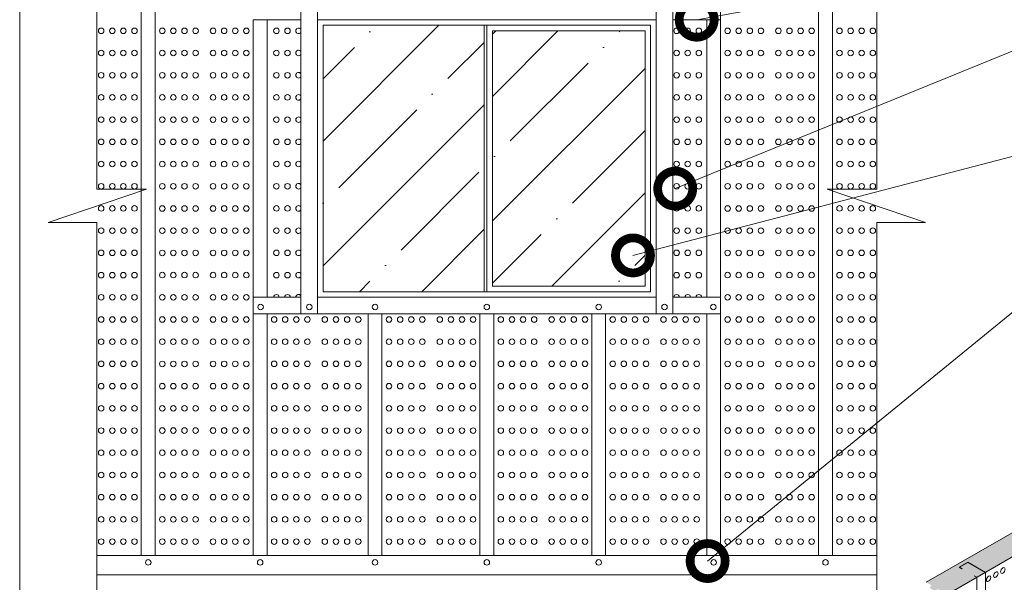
# Model space of a CAD drawing. Header units: millimetres. Extents: x 698.7 to 728.7, y 81.2 to 116.7.
# Tile 3 of 9: x 702.7 to 713.9, y 97.4 to 103.9. Entities that reach past the tile are written whole.
import ezdxf

# ---------------------------------------------------------------- set-up
doc = ezdxf.new("R2010")
doc.units = ezdxf.units.MM
doc.header["$LTSCALE"] = 0.025
doc.linetypes.add('DASHED2', pattern=[9.525, 6.35, -3.175])
doc.layers.get('0').update_dxf_attribs({"lineweight": 5})
for name, color, linetype, lineweight in [('00-ACERO', 4, 'Continuous', 15), ('ESTRUCTURA', 251, 'Continuous', 9), ('hatch', 252, 'Continuous', 0), ('LAMINA ACCESORIOS', 1, 'Continuous', 20), ('PIJAS', 3, 'Continuous', 0), ('Poliestireno', 253, 'Continuous', 13), ('TEXTO', 7, 'DASHED2', 0)]:
    doc.layers.add(name, color=color, linetype=linetype, lineweight=lineweight)
doc.styles.add('Erika', font='techl___.ttf', dxfattribs={"height": 0.25})
doc.dimstyles.new('Erika', dxfattribs={"dimtxt": 0.25, "dimasz": 0.8, "dimexe": 0.5, "dimexo": 0.5, "dimgap": 0, "dimtad": 0, "dimlfac": 0.1, "dimzin": 1, "dimdsep": 46, "dimtxsty": 'Erika', "dimblk": 'DOTSMALL', "dimcen": 2.5, "dimse1": 1, "dimse2": 1, "dimclrd": 252, "dimclre": 252, "dimclrt": 256, "dimadec": 0, "dimazin": 0, "dimtfac": 1, "dimtmove": 0, "dimatfit": 3, "dimldrblk": 'DOTSMALL', "dimfxl": 0, "dimlwd": 0, "dimlwe": 0, "dimarcsym": 0})

# ---------------------------------------------------------------- blocks, each defined once
blk = doc.blocks.new('_DotSmall')
at = {"color": 0, "linetype": 'ByBlock', "const_width": 0.5}
blk.add_lwpolyline([(-0.0625, 0, 1), (0.0625, 0, 1)], format="xyb", close=True, dxfattribs=at)
blk = doc.blocks.new('tx2')
at = {"layer": 'hatch', "linetype": 'ByBlock', "lineweight": 0}
for centre in [(680.4504, 69.6477), (680.4904, 69.6477), (680.5304, 69.6477), (680.5704, 69.6477), (680.6334, 69.6477), (680.6734, 69.6477), (680.7134, 69.6477), (680.7534, 69.6477), (680.4504, 69.5677), (680.4904, 69.5677), (680.5304, 69.5677), (680.5704, 69.5677), (680.6334, 69.5677), (680.6734, 69.5677), (680.7134, 69.5677), (680.7534, 69.5677), (680.4504, 69.4877), (680.4904, 69.4877), (680.5304, 69.4877), (680.5704, 69.4877), (680.6334, 69.4877), (680.6734, 69.4877), (680.7134, 69.4877), (680.7534, 69.4877), (680.4504, 69.4077), (680.4904, 69.4077), (680.5304, 69.4077), (680.5704, 69.4077), (680.6334, 69.4077), (680.6734, 69.4077), (680.7134, 69.4077), (680.7534, 69.4077), (680.4504, 69.3277), (680.4904, 69.3277), (680.5304, 69.3277), (680.5704, 69.3277), (680.6334, 69.3277), (680.6734, 69.3277), (680.7134, 69.3277), (680.7534, 69.3277), (680.4504, 69.2477), (680.4904, 69.2477), (680.5304, 69.2477), (680.5704, 69.2477), (680.6334, 69.2477), (680.6734, 69.2477), (680.7134, 69.2477), (680.7534, 69.2477), (680.4504, 69.1677), (680.4904, 69.1677), (680.5304, 69.1677), (680.5704, 69.1677), (680.6334, 69.1677), (680.6734, 69.1677), (680.7134, 69.1677), (680.7534, 69.1677), (680.4504, 69.0877), (680.4904, 69.0877), (680.5304, 69.0877), (680.5704, 69.0877), (680.6334, 69.0877), (680.6734, 69.0877), (680.7134, 69.0877), (680.7534, 69.0877), (680.4504, 69.0077), (680.4904, 69.0077), (680.5304, 69.0077), (680.5704, 69.0077), (680.6334, 69.0077), (680.6734, 69.0077), (680.7134, 69.0077), (680.7534, 69.0077), (680.4504, 68.9277), (680.4904, 68.9277), (680.5304, 68.9277), (680.5704, 68.9277), (680.6334, 68.9277), (680.6734, 68.9277), (680.7134, 68.9277), (680.7534, 68.9277), (680.4504, 68.8477), (680.4904, 68.8477), (680.5304, 68.8477), (680.5704, 68.8477), (680.6334, 68.8477), (680.6734, 68.8477), (680.7134, 68.8477), (680.7534, 68.8477), (680.4504, 68.7677), (680.4904, 68.7677), (680.5304, 68.7677), (680.5704, 68.7677), (680.6334, 68.7677), (680.6734, 68.7677), (680.7134, 68.7677), (680.7534, 68.7677), (680.4504, 68.6877), (680.4904, 68.6877), (680.5304, 68.6877), (680.5704, 68.6877), (680.6334, 68.6877), (680.6734, 68.6877), (680.7134, 68.6877), (680.7534, 68.6877), (680.4504, 68.6077), (680.4904, 68.6077), (680.5304, 68.6077), (680.5704, 68.6077), (680.6334, 68.6077), (680.6734, 68.6077), (680.7134, 68.6077), (680.7534, 68.6077), (680.4504, 68.5277), (680.4904, 68.5277), (680.5304, 68.5277), (680.5704, 68.5277), (680.6334, 68.5277), (680.6734, 68.5277), (680.7134, 68.5277), (680.7534, 68.5277), (680.4504, 68.4477), (680.4904, 68.4477), (680.5304, 68.4477), (680.5704, 68.4477), (680.6334, 68.4477), (680.6734, 68.4477), (680.7134, 68.4477), (680.7534, 68.4477), (680.4504, 68.3677), (680.4904, 68.3677), (680.5304, 68.3677), (680.5704, 68.3677), (680.6334, 68.3677), (680.6734, 68.3677), (680.7134, 68.3677), (680.7534, 68.3677), (680.4504, 68.2877), (680.4904, 68.2877), (680.5304, 68.2877), (680.5704, 68.2877), (680.6334, 68.2877), (680.6734, 68.2877), (680.7134, 68.2877), (680.7534, 68.2877), (680.4504, 68.2077), (680.4904, 68.2077), (680.5304, 68.2077), (680.5704, 68.2077), (680.6334, 68.2077), (680.6734, 68.2077), (680.7134, 68.2077), (680.7534, 68.2077), (680.4504, 68.1277), (680.4904, 68.1277), (680.5304, 68.1277), (680.5704, 68.1277), (680.6334, 68.1277), (680.6734, 68.1277), (680.7134, 68.1277), (680.7534, 68.1277), (680.4504, 68.0477), (680.4904, 68.0477), (680.5304, 68.0477), (680.5704, 68.0477), (680.6334, 68.0477), (680.6734, 68.0477), (680.7134, 68.0477), (680.7534, 68.0477), (680.4504, 67.9677), (680.4904, 67.9677), (680.5304, 67.9677), (680.5704, 67.9677), (680.6334, 67.9677), (680.6734, 67.9677), (680.7134, 67.9677), (680.7534, 67.9677), (680.4504, 67.8877), (680.4904, 67.8877), (680.5304, 67.8877), (680.5704, 67.8877), (680.6334, 67.8877), (680.6734, 67.8877), (680.7134, 67.8877), (680.7534, 67.8877), (680.4504, 67.8077), (680.4904, 67.8077), (680.5304, 67.8077), (680.5704, 67.8077), (680.6334, 67.8077), (680.6734, 67.8077), (680.7134, 67.8077), (680.7534, 67.8077), (680.4504, 67.7277), (680.4904, 67.7277), (680.5304, 67.7277), (680.5704, 67.7277), (680.6334, 67.7277), (680.6734, 67.7277), (680.7134, 67.7277), (680.7534, 67.7277), (680.4504, 67.6477), (680.4904, 67.6477), (680.5304, 67.6477), (680.5704, 67.6477), (680.6334, 67.6477), (680.6734, 67.6477), (680.7134, 67.6477), (680.7534, 67.6477), (680.4504, 67.5677), (680.4904, 67.5677), (680.5304, 67.5677), (680.5704, 67.5677), (680.6334, 67.5677), (680.6734, 67.5677), (680.7134, 67.5677), (680.7534, 67.5677), (680.4504, 67.4877), (680.4904, 67.4877), (680.5304, 67.4877), (680.5704, 67.4877), (680.6334, 67.4877), (680.6734, 67.4877), (680.7134, 67.4877), (680.7534, 67.4877), (680.4504, 67.4077), (680.4904, 67.4077), (680.5304, 67.4077), (680.5704, 67.4077), (680.6334, 67.4077), (680.6734, 67.4077), (680.7134, 67.4077), (680.7534, 67.4077), (680.4504, 67.3277), (680.4904, 67.3277), (680.5304, 67.3277), (680.5704, 67.3277), (680.6334, 67.3277), (680.6734, 67.3277), (680.7134, 67.3277), (680.7534, 67.3277), (680.4504, 67.2477), (680.4904, 67.2477), (680.5304, 67.2477), (680.5704, 67.2477), (680.6334, 67.2477), (680.6734, 67.2477), (680.7134, 67.2477), (680.7534, 67.2477), (680.4504, 67.1677), (680.4904, 67.1677), (680.5304, 67.1677), (680.5704, 67.1677), (680.6334, 67.1677), (680.6734, 67.1677), (680.7134, 67.1677), (680.7534, 67.1677), (680.4504, 67.0877), (680.4904, 67.0877), (680.5304, 67.0877), (680.5704, 67.0877), (680.6334, 67.0877), (680.6734, 67.0877), (680.7134, 67.0877), (680.7534, 67.0877)]:
    blk.add_circle(centre, 0.01, dxfattribs=at)
blk = doc.blocks.new('dvh')
at = {"layer": 'hatch', "linetype": 'ByBlock', "lineweight": 0}
for centre in [(717.213, 103.739), (717.34, 103.739), (717.466, 103.739), (717.593, 103.739), (719.213, 103.739), (719.34, 103.739), (723.781, 103.739), (723.908, 103.739), (724.035, 103.739), (725.64, 103.739), (725.767, 103.739), (725.893, 103.739), (726.02, 103.739), (717.213, 103.486), (717.34, 103.486), (717.466, 103.486), (717.593, 103.486), (719.213, 103.486), (719.34, 103.486), (723.781, 103.486), (723.908, 103.486), (724.035, 103.486), (725.64, 103.486), (725.767, 103.486), (725.893, 103.486), (726.02, 103.486), (717.213, 103.232), (717.34, 103.232), (717.466, 103.232), (717.593, 103.232), (719.213, 103.232), (719.34, 103.232), (723.781, 103.232), (723.908, 103.232), (724.035, 103.232), (725.64, 103.232), (725.767, 103.232), (725.893, 103.232), (726.02, 103.232), (717.213, 102.979), (717.34, 102.979), (717.466, 102.979), (717.593, 102.979), (719.213, 102.979), (719.34, 102.979), (723.781, 102.979), (723.908, 102.979), (724.035, 102.979), (725.64, 102.979), (725.767, 102.979), (725.893, 102.979), (726.02, 102.979), (717.213, 102.725), (717.34, 102.725), (717.466, 102.725), (717.593, 102.725), (719.213, 102.725), (719.34, 102.725), (723.781, 102.725), (723.908, 102.725), (724.035, 102.725), (725.64, 102.725), (725.767, 102.725), (725.893, 102.725), (726.02, 102.725), (717.213, 102.472), (717.34, 102.472), (717.466, 102.472), (717.593, 102.472), (719.213, 102.472), (719.34, 102.472), (723.781, 102.472), (723.908, 102.472), (724.035, 102.472), (725.64, 102.472), (725.767, 102.472), (725.893, 102.472), (726.02, 102.472), (717.213, 102.219), (717.34, 102.219), (717.466, 102.219), (717.593, 102.219), (719.213, 102.219), (719.34, 102.219), (723.781, 102.219), (723.908, 102.219), (724.035, 102.219), (725.64, 102.219), (725.767, 102.219), (725.893, 102.219), (726.02, 102.219), (717.213, 101.965), (717.34, 101.965), (717.466, 101.965), (717.593, 101.965), (719.213, 101.965), (719.34, 101.965), (723.781, 101.965), (723.908, 101.965), (724.035, 101.965), (725.64, 101.965), (725.767, 101.965), (725.893, 101.965), (726.02, 101.965), (717.213, 101.712), (717.34, 101.712), (717.466, 101.712), (717.593, 101.712), (719.213, 101.712), (719.34, 101.712), (723.781, 101.712), (723.908, 101.712), (724.035, 101.712), (725.64, 101.712), (725.767, 101.712), (725.893, 101.712), (726.02, 101.712), (717.213, 101.458), (717.34, 101.458), (717.466, 101.458), (717.593, 101.458), (719.213, 101.458), (719.34, 101.458), (723.781, 101.458), (723.908, 101.458), (724.035, 101.458), (725.64, 101.458), (725.767, 101.458), (725.893, 101.458), (726.02, 101.458), (717.213, 101.205), (717.34, 101.205), (717.466, 101.205), (717.593, 101.205), (719.213, 101.205), (719.34, 101.205), (723.781, 101.205), (723.908, 101.205), (724.035, 101.205), (725.64, 101.205), (725.767, 101.205), (725.893, 101.205), (726.02, 101.205), (717.213, 100.951), (717.34, 100.951), (717.466, 100.951), (717.593, 100.951), (719.213, 100.951), (719.34, 100.951), (723.781, 100.951), (723.908, 100.951), (724.035, 100.951), (725.64, 100.951), (725.767, 100.951), (725.893, 100.951), (726.02, 100.951), (717.213, 100.698), (717.34, 100.698), (717.466, 100.698), (717.593, 100.698), (725.64, 100.698), (725.767, 100.698), (725.893, 100.698), (726.02, 100.698), (717.213, 100.444), (717.34, 100.444), (717.466, 100.444), (717.593, 100.444), (719.187, 100.444), (719.313, 100.444), (719.44, 100.444), (719.567, 100.444), (719.766, 100.444), (719.893, 100.444), (720.02, 100.444), (720.147, 100.444), (720.498, 100.444), (720.625, 100.444), (720.752, 100.444), (720.878, 100.444), (721.078, 100.444), (721.205, 100.444), (721.331, 100.444), (721.458, 100.444), (721.775, 100.444), (721.902, 100.444), (722.028, 100.444), (722.155, 100.444), (722.355, 100.444), (722.481, 100.444), (722.608, 100.444), (722.735, 100.444), (723.052, 100.444), (723.178, 100.444), (723.305, 100.444), (723.432, 100.444), (723.631, 100.444), (723.758, 100.444), (723.885, 100.444), (724.011, 100.444), (725.64, 100.444), (725.767, 100.444), (725.893, 100.444), (726.02, 100.444), (717.213, 100.191), (717.34, 100.191), (717.466, 100.191), (717.593, 100.191), (719.187, 100.191), (719.313, 100.191), (719.44, 100.191), (719.567, 100.191), (719.766, 100.191), (719.893, 100.191), (720.02, 100.191), (720.147, 100.191), (720.498, 100.191), (720.625, 100.191), (720.752, 100.191), (720.878, 100.191), (721.078, 100.191), (721.205, 100.191), (721.331, 100.191), (721.458, 100.191), (721.775, 100.191), (721.902, 100.191), (722.028, 100.191), (722.155, 100.191), (722.355, 100.191), (722.481, 100.191), (722.608, 100.191), (722.735, 100.191), (723.052, 100.191), (723.178, 100.191), (723.305, 100.191), (723.432, 100.191), (723.631, 100.191), (723.758, 100.191), (723.885, 100.191), (724.011, 100.191), (725.64, 100.191), (725.767, 100.191), (725.893, 100.191), (726.02, 100.191), (717.213, 99.938), (717.34, 99.938), (717.466, 99.938), (717.593, 99.938), (719.187, 99.938), (719.313, 99.938), (719.44, 99.938), (719.567, 99.938), (719.766, 99.938), (719.893, 99.938), (720.02, 99.938), (720.147, 99.938), (720.498, 99.938), (720.625, 99.938), (720.752, 99.938), (720.878, 99.938), (721.078, 99.938), (721.205, 99.938), (721.331, 99.938), (721.458, 99.938), (721.775, 99.938), (721.902, 99.938), (722.028, 99.938), (722.155, 99.938), (722.355, 99.938), (722.481, 99.938), (722.608, 99.938), (722.735, 99.938), (723.052, 99.938), (723.178, 99.938), (723.305, 99.938), (723.432, 99.938), (723.631, 99.938), (723.758, 99.938), (723.885, 99.938), (724.011, 99.938), (725.64, 99.938), (725.767, 99.938), (725.893, 99.938), (726.02, 99.938), (717.213, 99.684), (717.34, 99.684), (717.466, 99.684), (717.593, 99.684), (719.187, 99.684), (719.313, 99.684), (719.44, 99.684), (719.567, 99.684), (719.766, 99.684), (719.893, 99.684), (720.02, 99.684), (720.147, 99.684), (720.498, 99.684), (720.625, 99.684), (720.752, 99.684), (720.878, 99.684), (721.078, 99.684), (721.205, 99.684), (721.331, 99.684), (721.458, 99.684), (721.775, 99.684), (721.902, 99.684), (722.028, 99.684), (722.155, 99.684), (722.355, 99.684), (722.481, 99.684), (722.608, 99.684), (722.735, 99.684), (723.052, 99.684), (723.178, 99.684), (723.305, 99.684), (723.432, 99.684), (723.631, 99.684), (723.758, 99.684), (723.885, 99.684), (724.011, 99.684), (725.64, 99.684), (725.767, 99.684), (725.893, 99.684), (726.02, 99.684), (717.213, 99.431), (717.34, 99.431), (717.466, 99.431), (717.593, 99.431), (719.187, 99.431), (719.313, 99.431), (719.44, 99.431), (719.567, 99.431), (719.766, 99.431), (719.893, 99.431), (720.02, 99.431), (720.147, 99.431), (720.498, 99.431), (720.625, 99.431), (720.752, 99.431), (720.878, 99.431), (721.078, 99.431), (721.205, 99.431), (721.331, 99.431), (721.458, 99.431), (721.775, 99.431), (721.902, 99.431), (722.028, 99.431), (722.155, 99.431), (722.355, 99.431), (722.481, 99.431), (722.608, 99.431), (722.735, 99.431), (723.052, 99.431), (723.178, 99.431), (723.305, 99.431), (723.432, 99.431), (723.631, 99.431), (723.758, 99.431), (723.885, 99.431), (724.011, 99.431), (725.64, 99.431), (725.767, 99.431), (725.893, 99.431), (726.02, 99.431), (717.213, 99.177), (717.34, 99.177), (717.466, 99.177), (717.593, 99.177), (719.187, 99.177), (719.313, 99.177), (719.44, 99.177), (719.567, 99.177), (719.766, 99.177), (719.893, 99.177), (720.02, 99.177), (720.147, 99.177), (720.498, 99.177), (720.625, 99.177), (720.752, 99.177), (720.878, 99.177), (721.078, 99.177), (721.205, 99.177), (721.331, 99.177), (721.458, 99.177), (721.775, 99.177), (721.902, 99.177), (722.028, 99.177), (722.155, 99.177), (722.355, 99.177), (722.481, 99.177), (722.608, 99.177), (722.735, 99.177), (723.052, 99.177), (723.178, 99.177), (723.305, 99.177), (723.432, 99.177), (723.631, 99.177), (723.758, 99.177), (723.885, 99.177), (724.011, 99.177), (725.64, 99.177), (725.767, 99.177), (725.893, 99.177), (726.02, 99.177), (717.213, 98.924), (717.34, 98.924), (717.466, 98.924), (717.593, 98.924), (719.187, 98.924), (719.313, 98.924), (719.44, 98.924), (719.567, 98.924), (719.766, 98.924), (719.893, 98.924), (720.02, 98.924), (720.147, 98.924), (720.498, 98.924), (720.625, 98.924), (720.752, 98.924), (720.878, 98.924), (721.078, 98.924), (721.205, 98.924), (721.331, 98.924), (721.458, 98.924), (721.775, 98.924), (721.902, 98.924), (722.028, 98.924), (722.155, 98.924), (722.355, 98.924), (722.481, 98.924), (722.608, 98.924), (722.735, 98.924), (723.052, 98.924), (723.178, 98.924), (723.305, 98.924), (723.432, 98.924), (723.631, 98.924), (723.758, 98.924), (723.885, 98.924), (724.011, 98.924), (725.64, 98.924), (725.767, 98.924), (725.893, 98.924), (726.02, 98.924), (717.213, 98.67), (717.34, 98.67), (717.466, 98.67), (717.593, 98.67), (719.187, 98.67), (719.313, 98.67), (719.44, 98.67), (719.567, 98.67), (719.766, 98.67), (719.893, 98.67), (720.02, 98.67), (720.147, 98.67), (720.498, 98.67), (720.625, 98.67), (720.752, 98.67), (720.878, 98.67), (721.078, 98.67), (721.205, 98.67), (721.331, 98.67), (721.458, 98.67), (721.775, 98.67), (721.902, 98.67), (722.028, 98.67), (722.155, 98.67), (722.355, 98.67), (722.481, 98.67), (722.608, 98.67), (722.735, 98.67), (723.052, 98.67), (723.178, 98.67), (723.305, 98.67), (723.432, 98.67), (723.631, 98.67), (723.758, 98.67), (723.885, 98.67), (724.011, 98.67), (725.64, 98.67), (725.767, 98.67), (725.893, 98.67), (726.02, 98.67), (717.213, 98.417), (717.34, 98.417), (717.466, 98.417), (717.593, 98.417), (719.187, 98.417), (719.313, 98.417), (719.44, 98.417), (719.567, 98.417), (719.766, 98.417), (719.893, 98.417), (720.02, 98.417), (720.147, 98.417), (720.498, 98.417), (720.625, 98.417), (720.752, 98.417), (720.878, 98.417), (721.078, 98.417), (721.205, 98.417), (721.331, 98.417), (721.458, 98.417), (721.775, 98.417), (721.902, 98.417), (722.028, 98.417), (722.155, 98.417), (722.355, 98.417), (722.481, 98.417), (722.608, 98.417), (722.735, 98.417), (723.052, 98.417), (723.178, 98.417), (723.305, 98.417), (723.432, 98.417), (723.631, 98.417), (723.758, 98.417), (723.885, 98.417), (724.011, 98.417), (725.64, 98.417), (725.767, 98.417), (725.893, 98.417), (726.02, 98.417), (717.213, 98.163), (717.34, 98.163), (717.466, 98.163), (717.593, 98.163), (719.187, 98.163), (719.313, 98.163), (719.44, 98.163), (719.567, 98.163), (719.766, 98.163), (719.893, 98.163), (720.02, 98.163), (720.147, 98.163), (720.498, 98.163), (720.625, 98.163), (720.752, 98.163), (720.878, 98.163), (721.078, 98.163), (721.205, 98.163), (721.331, 98.163), (721.458, 98.163), (721.775, 98.163), (721.902, 98.163), (722.028, 98.163), (722.155, 98.163), (722.355, 98.163), (722.481, 98.163), (722.608, 98.163), (722.735, 98.163), (723.052, 98.163), (723.178, 98.163), (723.305, 98.163), (723.432, 98.163), (723.631, 98.163), (723.758, 98.163), (723.885, 98.163), (724.011, 98.163), (725.64, 98.163), (725.767, 98.163), (725.893, 98.163), (726.02, 98.163), (717.213, 97.91), (717.34, 97.91), (717.466, 97.91), (717.593, 97.91), (719.187, 97.91), (719.313, 97.91), (719.44, 97.91), (719.567, 97.91), (719.766, 97.91), (719.893, 97.91), (720.02, 97.91), (720.147, 97.91), (720.498, 97.91), (720.625, 97.91), (720.752, 97.91), (720.878, 97.91), (721.078, 97.91), (721.205, 97.91), (721.331, 97.91), (721.458, 97.91), (721.775, 97.91), (721.902, 97.91), (722.028, 97.91), (722.155, 97.91), (722.355, 97.91), (722.481, 97.91), (722.608, 97.91), (722.735, 97.91), (723.052, 97.91), (723.178, 97.91), (723.305, 97.91), (723.432, 97.91), (723.631, 97.91), (723.758, 97.91), (723.885, 97.91), (724.011, 97.91), (725.64, 97.91), (725.767, 97.91), (725.893, 97.91), (726.02, 97.91)]:
    blk.add_circle(centre, 0.0317, dxfattribs=at)
for centre, start, end in [((719.466, 103.739), 34.09, 325.91), ((719.466, 103.486), 34.09, 325.91), ((719.466, 103.232), 34.09, 325.91), ((719.466, 102.979), 34.09, 325.91), ((719.466, 102.725), 34.09, 325.91), ((719.466, 102.472), 34.09, 325.91), ((719.466, 102.219), 34.09, 325.91), ((719.466, 101.965), 34.09, 325.91), ((719.466, 101.712), 34.09, 325.91), ((719.466, 101.458), 34.09, 325.91), ((719.466, 101.205), 34.09, 325.91), ((719.466, 100.951), 34.09, 325.91), ((719.213, 100.698), 360, 180), ((719.34, 100.698), 360, 180), ((719.466, 100.698), 34.09, 180), ((723.781, 100.698), 360, 180), ((723.908, 100.698), 360, 180), ((724.035, 100.698), 360, 180)]:
    blk.add_arc(centre, 0.0317, start, end, dxfattribs=at)
at = {"layer": 'hatch', "linetype": 'ByBlock', "lineweight": 0, "xscale": 3.168000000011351, "yscale": 3.168000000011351, "zscale": 3.168000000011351}
for p in [(-1437.757, -114.624), (-1431.304, -114.624)]:
    blk.add_blockref('tx2', p, dxfattribs=at)
blk = doc.blocks.new('dvhi')
at = {"layer": 'hatch', "color": 251, "linetype": 'ByBlock', "lineweight": 0, "extrusion": (0, 0, -1)}
for centre in [(727.424, 97.672), (727.505, 97.719), (727.342, 97.625)]:
    blk.add_ellipse(centre, major_axis=(-0.0179, -0.0311), ratio=0.57735, dxfattribs=at)

msp = doc.modelspace()

# ---------------------------------------------------------------- hatches: boundary and pattern name
at = {"layer": 'hatch', "linetype": 'ByBlock', "lineweight": 0}
h = msp.add_hatch(dxfattribs=at)
h.set_pattern_fill('ANSI35', color=256, scale=0.1584)
h.set_pattern_definition([(45, (-1452.6165, -114.6238), (-0.7112363, 0.7112363), []), (45, (-1451.9053, -114.6238), (-0.7112363, 0.7112363), [1.2573, -0.25146, 0, -0.25146])])
h.paths.add_polyline_path([(706.163, 100.761), (708.001, 100.761), (708.001, 103.803), (706.163, 103.803)])
h.paths.add_polyline_path([(709.838, 103.739), (708.096, 103.739), (708.096, 100.825), (709.838, 100.825)])
at = {"layer": 'hatch', "linetype": 'ByBlock'}
h = msp.add_hatch(dxfattribs=at)
h.set_pattern_fill('HONEY', color=256, scale=0.015)
h.set_pattern_definition([(0, (-52.80726, -54.009288), (0.0714375, 0.0412444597), [0.047625, -0.09525]), (120, (-52.80726, -54.009288), (-0.0714374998, 0.04124446), [0.047625, -0.09525]), (60, (-52.80726, -54.009288), (2e-10, 0.0824889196), [-0.09525, 0.047625])])
h.paths.add_polyline_path([(716.845, 99.362), (716.815, 99.379), (716.818, 99.381), (716.845, 99.365), (716.94, 99.42), (716.746, 99.532), (716.65, 99.477), (716.678, 99.461), (716.676, 99.46), (716.646, 99.477), (716.746, 99.535), (716.945, 99.42), (717.668, 99.837), (717.468, 99.952), (717.568, 100.01), (717.598, 99.992), (717.596, 99.991), (717.568, 100.007), (717.473, 99.952), (717.668, 99.839), (717.763, 99.894), (717.735, 99.91), (717.738, 99.912), (717.767, 99.894), (718.123, 100.099), (718.023, 100.157), (717.972, 100.145), (717.922, 100.174), (717.943, 100.203), (717.883, 100.238), (715.465, 98.841), (715.525, 98.807), (715.504, 98.778), (715.554, 98.749), (715.605, 98.761), (715.704, 98.703), (716.041, 98.898), (716.011, 98.915), (716.014, 98.916), (716.041, 98.9), (716.136, 98.955), (715.941, 99.068), (715.846, 99.013), (715.874, 98.997), (715.872, 98.996), (715.842, 99.013), (715.941, 99.071), (716.141, 98.955)])
h.paths.add_polyline_path([(719.264, 100.758), (719.234, 100.776), (719.236, 100.777), (719.264, 100.761), (719.359, 100.816), (719.164, 100.928), (719.069, 100.873), (719.096, 100.857), (719.094, 100.856), (719.064, 100.873), (719.164, 100.931), (719.363, 100.816), (720.086, 101.233), (719.886, 101.348), (719.986, 101.406), (720.016, 101.389), (720.014, 101.387), (719.986, 101.403), (719.891, 101.348), (720.086, 101.236), (720.181, 101.291), (720.154, 101.307), (720.156, 101.308), (720.186, 101.291), (720.541, 101.496), (720.441, 101.553), (720.39, 101.541), (720.34, 101.57), (720.361, 101.599), (720.302, 101.634), (717.883, 100.238), (717.943, 100.203), (717.922, 100.174), (717.972, 100.145), (718.023, 100.157), (718.123, 100.099), (718.46, 100.294), (718.43, 100.311), (718.432, 100.313), (718.46, 100.297), (718.555, 100.352), (718.36, 100.464), (718.265, 100.409), (718.292, 100.393), (718.29, 100.392), (718.26, 100.409), (718.36, 100.467), (718.559, 100.352)])
h.paths.add_polyline_path([(715.249, 98.441), (715.05, 98.556), (715.15, 98.613), (715.18, 98.596), (715.177, 98.595), (715.15, 98.611), (715.054, 98.556), (715.249, 98.443), (715.345, 98.498), (715.317, 98.514), (715.319, 98.515), (715.349, 98.498), (715.704, 98.703), (715.605, 98.761), (715.554, 98.749), (715.504, 98.778), (715.525, 98.807), (715.465, 98.841), (713.047, 97.445), (713.106, 97.411), (713.085, 97.381), (713.135, 97.353), (713.186, 97.365), (713.286, 97.307), (713.623, 97.502), (713.593, 97.519), (713.595, 97.52), (713.623, 97.504), (713.718, 97.559), (713.523, 97.672), (713.428, 97.617), (713.456, 97.601), (713.453, 97.599), (713.423, 97.617), (713.523, 97.674), (713.723, 97.559), (714.427, 97.966), (714.397, 97.983), (714.399, 97.984), (714.427, 97.968), (714.522, 98.023), (714.327, 98.136), (714.232, 98.081), (714.26, 98.065), (714.257, 98.064), (714.227, 98.081), (714.327, 98.139), (714.527, 98.023)])

# ---------------------------------------------------------------- linework, layer by layer
at = {"color": 254}
msp.add_lwpolyline([(702.7, 84.827), (724.29, 84.827), (724.29, 112.767), (702.7, 112.767)], close=True, dxfattribs=at)
at = {"layer": '00-ACERO', "linetype": 'ByBlock', "lineweight": 0}
for p, q in [((704.088, 97.752), (704.088, 106.179)), ((704.246, 97.752), (704.246, 106.179)), ((704.246, 97.752), (704.246, 106.179)), ((711.818, 97.752), (711.818, 106.179)), ((711.976, 97.752), (711.976, 106.179)), ((711.976, 97.752), (711.976, 106.179)), ((705.365, 100.698), (705.365, 103.866)), ((705.365, 100.698), (705.365, 103.866)), ((705.523, 100.698), (705.523, 103.866)), ((710.541, 100.698), (710.541, 103.866)), ((710.7, 100.698), (710.7, 103.866)), ((705.365, 97.752), (705.365, 100.508)), ((705.365, 97.752), (705.365, 100.508)), ((705.523, 97.752), (705.523, 100.508)), ((706.676, 97.752), (706.676, 100.508)), ((706.835, 97.752), (706.835, 100.508)), ((707.953, 97.752), (707.953, 100.508)), ((708.111, 97.752), (708.111, 100.508)), ((708.111, 97.752), (708.111, 100.508)), ((709.23, 97.752), (709.23, 100.508)), ((709.23, 97.752), (709.23, 100.508)), ((709.388, 97.752), (709.388, 100.508)), ((710.541, 97.752), (710.541, 100.508)), ((710.7, 97.752), (710.7, 100.508))]:
    msp.add_line(p, q, dxfattribs=at)
at = {"layer": '00-ACERO', "linetype": 'ByBlock'}
for p, q in [((713.723, 97.559), (713.723, 90.785)), ((713.623, 97.502), (713.623, 90.728))]:
    msp.add_line(p, q, dxfattribs=at)
at = {"layer": '00-ACERO', "linetype": 'ByBlock', "lineweight": 0}
msp.add_lwpolyline([(713.593, 97.519), (713.623, 97.502), (713.723, 97.559), (713.523, 97.674), (713.423, 97.617), (713.453, 97.599), (713.456, 97.601), (713.428, 97.617), (713.523, 97.672), (713.718, 97.559), (713.623, 97.504), (713.595, 97.52)], close=True, dxfattribs=at)
at = {"layer": 'ESTRUCTURA', "linetype": 'ByBlock'}
msp.add_line((708.001, 103.803), (708.001, 100.761), dxfattribs=at)
for points in [[(706.163, 103.803), (709.901, 103.803), (709.901, 100.761), (706.163, 100.761)], [(708.032, 103.803), (709.901, 103.803), (709.901, 100.761), (708.032, 100.761)], [(708.096, 103.739), (709.838, 103.739), (709.838, 100.825), (708.096, 100.825)]]:
    msp.add_lwpolyline(points, close=True, dxfattribs=at)
at = {"layer": 'hatch', "linetype": 'ByBlock', "lineweight": 0}
for points in [[(703.58, 106.487), (703.58, 101.931), (704.147, 101.931), (703.026, 101.552), (703.58, 101.552), (703.58, 97.161)], [(712.484, 106.487), (712.484, 101.931), (711.917, 101.931), (713.039, 101.552), (712.484, 101.552), (712.484, 97.161)]]:
    msp.add_lwpolyline(points, dxfattribs=at)
at = {"layer": 'LAMINA ACCESORIOS', "linetype": 'ByBlock'}
for p, q in [((706.1, 100.508), (706.1, 104.056)), ((709.965, 104.056), (709.965, 100.508)), ((710.7, 104.056), (710.7, 103.866)), ((705.91, 103.866), (705.365, 103.866)), ((706.1, 103.866), (709.965, 103.866)), ((710.155, 103.866), (710.7, 103.866)), ((705.91, 100.698), (705.365, 100.698)), ((705.365, 100.698), (705.365, 100.508)), ((709.965, 100.698), (706.1, 100.698)), ((710.155, 100.698), (710.7, 100.698)), ((710.7, 100.698), (710.7, 100.508)), ((712.484, 97.752), (703.58, 97.752)), ((712.484, 97.53), (703.58, 97.53))]:
    msp.add_line(p, q, dxfattribs=at)
for points in [[(705.91, 100.508), (705.91, 104.056)], [(710.155, 104.056), (710.155, 100.508)], [(710.7, 100.508), (705.365, 100.508)]]:
    msp.add_lwpolyline(points, dxfattribs=at)
at = {"layer": 'PIJAS', "linetype": 'ByBlock'}
for centre in [(705.449, 100.587), (706.005, 100.587), (706.756, 100.587), (708.032, 100.587), (709.309, 100.587), (710.06, 100.587), (710.617, 100.587), (704.167, 97.672), (705.444, 97.672), (706.756, 97.672), (708.032, 97.672), (709.309, 97.672), (710.621, 97.672), (711.897, 97.672)]:
    msp.add_circle(centre, 0.0317, dxfattribs=at)
at = {"layer": 'Poliestireno', "linetype": 'ByBlock'}
for p, q in [((713.047, 97.445), (720.302, 101.634)), ((713.286, 97.307), (720.541, 101.496))]:
    msp.add_line(p, q, dxfattribs=at)

# ---------------------------------------------------------------- block references
at = {"layer": 'hatch', "linetype": 'ByBlock', "lineweight": 0}
for name, p in [('dvh', (-13.583, 0)), ('dvhi', (-13.583, -0.139))]:
    msp.add_blockref(name, p, dxfattribs=at)

# ---------------------------------------------------------------- leaders
at = {"layer": 'TEXTO', "linetype": 'ByBlock', "lineweight": 0, "annotation_type": 0, "has_hookline": 1, "hookline_direction": 0, "text_width": 2.675}
for points in [[(710.427, 103.866), (715.898, 104.872), (716.698, 104.872)], [(710.182, 101.938), (715.924, 104.279), (716.698, 104.248)], [(709.7, 101.176), (715.959, 102.81), (716.775, 102.81)], [(710.552, 97.688), (715.898, 102.05), (716.698, 102.05)]]:
    msp.add_leader(points, dimstyle='Erika', override={"dimgap": 0, "dimtad": 0}, dxfattribs=at)

doc.saveas('drawing.dxf')
